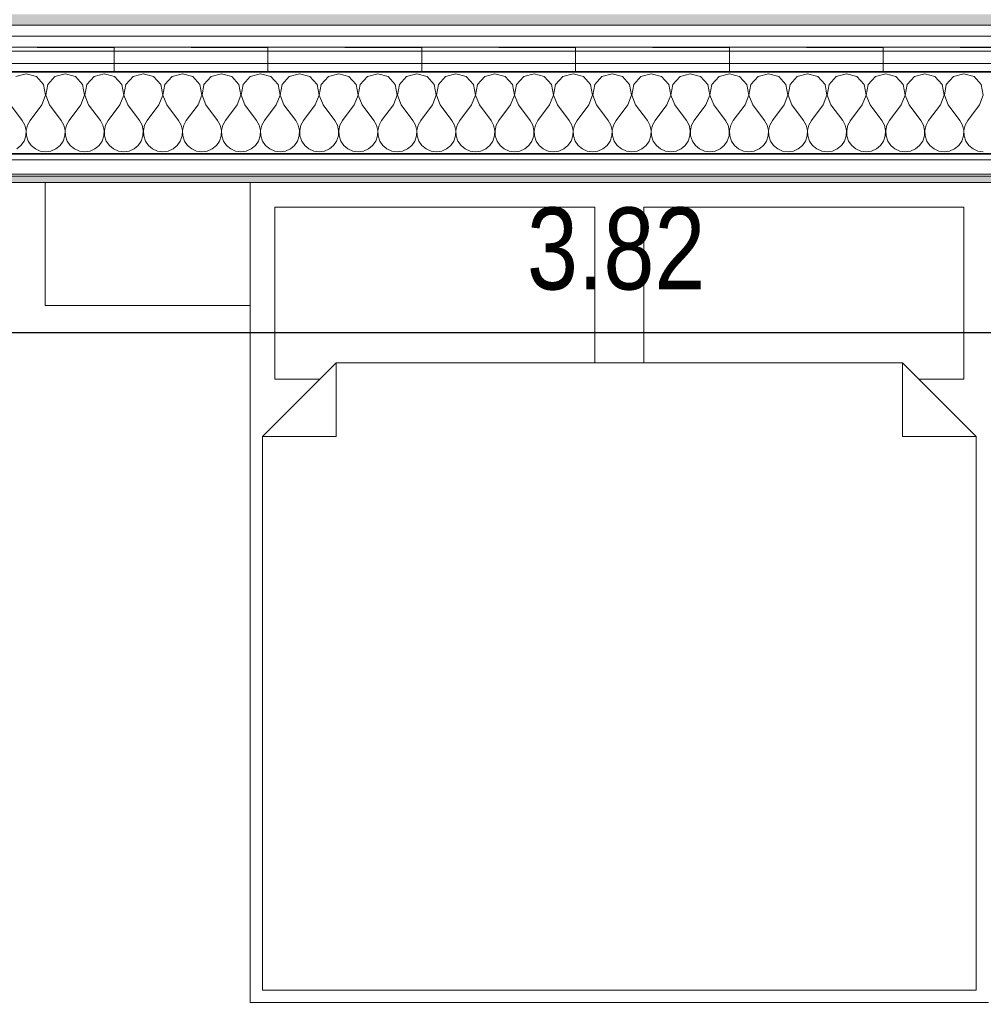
# Model space of a CAD drawing. Header units: centimetres. Extents: x -7.1 to 26.5, y -14.7 to 18.1.
# Tile 182 of 186: x 19.3 to 21.6, y 8.7 to 11.1. Entities that reach past the tile are written whole.
import ezdxf

# ---------------------------------------------------------------- set-up
doc = ezdxf.new("R2010")
doc.units = ezdxf.units.CM
doc.header["$LTSCALE"] = 10
doc.header["$PDMODE"] = 65
doc.linetypes.add('AUSGEZOGEN', pattern=[0])
for name, color, linetype in [('XR$1$010 Murs extérieurs', 7, 'Continuous'), ('XR$1$010 Murs extérieurs – Lignes de séparation des couches', 7, 'Continuous'), ('XR$1$030 Chapes', 7, 'Continuous'), ('XR$1$065 Mobilier installé', 7, 'Continuous'), ('XR$1$080 Définition des locaux – Contour', 7, 'Continuous'), ('XR$2$105 Cotations100', 7, 'Continuous'), ('XR$3$010 Murs extérieurs – Hachures des composants', 7, 'Continuous'), ('XR$3$035 Dalles', 7, 'Continuous')]:
    doc.layers.add(name, color=color, linetype=linetype)
doc.styles.add('ARIAL', font='arial.ttf')
doc.dimstyles.new('DIMSTYLE_3', dxfattribs={"dimtxt": 0.2, "dimasz": 0.3, "dimexe": 0, "dimexo": 0, "dimgap": 0.1, "dimtad": 2, "dimrnd": 0.005, "dimzin": 4, "dimdsep": 46, "dimtxsty": 'ARIAL', "dimblk1": 'ALL_ML_STRICH', "dimblk2": 'ALL_ML_STRICH', "dimsah": 1, "dimcen": 0, "dimclrd": 7, "dimclre": 7, "dimclrt": 7, "dimadec": 0, "dimazin": 0, "dimtfac": 1, "dimtdec": 0, "dimtix": 1, "dimtmove": 2, "dimatfit": 3, "dimfxl": 0, "dimtzin": 0, "dimlwd": 0, "dimlwe": 18, "dimarcsym": 0})
pattern_1 = [(0, (1500, 1500), (750, 750), [750, -750]), (90, (1500, 1500), (-750, 750), [750, -750])]

# ---------------------------------------------------------------- blocks, each defined once
blk = doc.blocks.new('ALL_ML_STRICH')
at = {"color": 0, "linetype": 'ByBlock', "lineweight": -2}
for p, q in [((0, -0.5), (0, 0.5)), ((-0.3, -0.3), (0.3, 0.3)), ((-1, 0), (0.5, 0))]:
    blk.add_line(p, q, dxfattribs=at)
blk = doc.blocks.new('*D193')
at = {"layer": 'DEFPOINTS', "color": 7, "linetype": 'AUSGEZOGEN', "lineweight": 18, "transparency": 16777216}
for p in [(22.6218, 10.3825), (18.8018, 10.3675), (18.8018, 10.3675)]:
    blk.add_point(p, dxfattribs=at)
at = {"layer": 'XR$2$105 Cotations100', "color": 7, "linetype": 'AUSGEZOGEN', "lineweight": -2, "transparency": 16777216}
for p, q in [((18.8018, 10.3675), (18.8018, 10.3675)), ((18.8018, 10.3675), (22.6218, 10.3675)), ((22.6218, 10.3675), (22.6218, 10.3675))]:
    blk.add_line(p, q, dxfattribs=at)
at = {"layer": 'XR$2$105 Cotations100', "color": 7, "linetype": 'AUSGEZOGEN', "lineweight": 18, "transparency": 16777216, "xscale": 0.3, "yscale": 0.3, "zscale": 0.3, "rotation": 180}
blk.add_blockref('ALL_ML_STRICH', (18.8018, 10.3675), dxfattribs=at)
at = {"layer": 'XR$2$105 Cotations100', "color": 7, "linetype": 'AUSGEZOGEN', "lineweight": 18, "transparency": 16777216, "xscale": 0.3, "yscale": 0.3, "zscale": 0.3}
blk.add_blockref('ALL_ML_STRICH', (22.6218, 10.3675), dxfattribs=at)
at = {"layer": 'XR$2$105 Cotations100', "color": 7, "linetype": 'AUSGEZOGEN', "lineweight": 18, "transparency": 16777216, "insert": (20.7241, 10.5711), "char_height": 0.2, "width": 0.64, "attachment_point": 5, "style": 'ARIAL'}
blk.add_mtext('\\W0.80;\\A1;{\\A1;{3.82\\H0.132000;\\S^ ;}}', dxfattribs=at)
blk = doc.blocks.new('COMPLEXOBJECT_70')
at = {"layer": 'XR$3$010 Murs extérieurs – Hachures des composants', "color": 8, "linetype": 'AUSGEZOGEN', "lineweight": 13, "transparency": 33554687}
for p, q in [((19.2857, 10.9987), (19.2607, 10.9916)), ((19.3107, 10.9916), (19.2857, 10.9987)), ((19.3283, 10.9724), (19.3107, 10.9916)), ((19.3559, 10.9916), (19.3384, 10.9724)), ((19.381, 10.9987), (19.3559, 10.9916)), ((19.406, 10.9916), (19.381, 10.9987)), ((19.4235, 10.9724), (19.406, 10.9916)), ((19.4512, 10.9916), (19.4336, 10.9724)), ((19.4762, 10.9987), (19.4512, 10.9916)), ((19.5012, 10.9916), (19.4762, 10.9987)), ((19.5188, 10.9724), (19.5012, 10.9916)), ((19.5464, 10.9916), (19.5288, 10.9724)), ((19.5714, 10.9987), (19.5464, 10.9916)), ((19.5965, 10.9916), (19.5714, 10.9987)), ((19.614, 10.9724), (19.5965, 10.9916)), ((19.6416, 10.9916), (19.6241, 10.9724)), ((19.6667, 10.9987), (19.6416, 10.9916)), ((19.6917, 10.9916), (19.6667, 10.9987)), ((19.7093, 10.9724), (19.6917, 10.9916)), ((19.7369, 10.9916), (19.7193, 10.9724)), ((19.7619, 10.9987), (19.7369, 10.9916)), ((19.7869, 10.9916), (19.7619, 10.9987)), ((19.8045, 10.9724), (19.7869, 10.9916)), ((19.8321, 10.9916), (19.8146, 10.9724)), ((19.8571, 10.9987), (19.8321, 10.9916)), ((19.8822, 10.9916), (19.8571, 10.9987)), ((19.8997, 10.9724), (19.8822, 10.9916)), ((19.9273, 10.9916), (19.9098, 10.9724)), ((19.9524, 10.9987), (19.9273, 10.9916)), ((19.9774, 10.9916), (19.9524, 10.9987)), ((19.995, 10.9724), (19.9774, 10.9916)), ((20.0226, 10.9916), (20.005, 10.9724)), ((20.0476, 10.9987), (20.0226, 10.9916)), ((20.0727, 10.9916), (20.0476, 10.9987)), ((20.0902, 10.9724), (20.0727, 10.9916)), ((20.1178, 10.9916), (20.1003, 10.9724)), ((20.1429, 10.9987), (20.1178, 10.9916)), ((20.1679, 10.9916), (20.1429, 10.9987)), ((20.1854, 10.9724), (20.1679, 10.9916)), ((20.2131, 10.9916), (20.1955, 10.9724)), ((20.2381, 10.9987), (20.2131, 10.9916)), ((20.2631, 10.9916), (20.2381, 10.9987)), ((20.2807, 10.9724), (20.2631, 10.9916)), ((20.3083, 10.9916), (20.2907, 10.9724)), ((20.3333, 10.9987), (20.3083, 10.9916)), ((20.3584, 10.9916), (20.3333, 10.9987)), ((20.3759, 10.9724), (20.3584, 10.9916)), ((20.4035, 10.9916), (20.386, 10.9724)), ((20.4286, 10.9987), (20.4035, 10.9916)), ((20.4536, 10.9916), (20.4286, 10.9987)), ((20.4712, 10.9724), (20.4536, 10.9916)), ((20.4988, 10.9916), (20.4812, 10.9724)), ((20.5238, 10.9987), (20.4988, 10.9916)), ((20.5488, 10.9916), (20.5238, 10.9987)), ((20.5664, 10.9724), (20.5488, 10.9916)), ((20.594, 10.9916), (20.5765, 10.9724)), ((20.619, 10.9987), (20.594, 10.9916)), ((20.6441, 10.9916), (20.619, 10.9987)), ((20.6616, 10.9724), (20.6441, 10.9916)), ((20.6893, 10.9916), (20.6717, 10.9724)), ((20.7143, 10.9987), (20.6893, 10.9916)), ((20.7393, 10.9916), (20.7143, 10.9987)), ((20.7569, 10.9724), (20.7393, 10.9916)), ((20.7845, 10.9916), (20.7669, 10.9724)), ((20.8095, 10.9987), (20.7845, 10.9916)), ((20.8346, 10.9916), (20.8095, 10.9987)), ((20.8521, 10.9724), (20.8346, 10.9916)), ((20.8797, 10.9916), (20.8622, 10.9724)), ((20.9048, 10.9987), (20.8797, 10.9916)), ((20.9298, 10.9916), (20.9048, 10.9987)), ((20.9474, 10.9724), (20.9298, 10.9916)), ((20.975, 10.9916), (20.9574, 10.9724)), ((21, 10.9987), (20.975, 10.9916)), ((21.025, 10.9916), (21, 10.9987)), ((21.0426, 10.9724), (21.025, 10.9916)), ((21.0702, 10.9916), (21.0526, 10.9724)), ((21.0952, 10.9987), (21.0702, 10.9916)), ((21.1203, 10.9916), (21.0952, 10.9987)), ((21.1378, 10.9724), (21.1203, 10.9916)), ((21.1654, 10.9916), (21.1479, 10.9724)), ((21.1905, 10.9987), (21.1654, 10.9916)), ((21.2155, 10.9916), (21.1905, 10.9987)), ((21.2331, 10.9724), (21.2155, 10.9916)), ((21.2607, 10.9916), (21.2431, 10.9724)), ((21.2857, 10.9987), (21.2607, 10.9916)), ((21.3107, 10.9916), (21.2857, 10.9987)), ((21.3283, 10.9724), (21.3107, 10.9916)), ((21.3559, 10.9916), (21.3384, 10.9724)), ((21.381, 10.9987), (21.3559, 10.9916)), ((21.406, 10.9916), (21.381, 10.9987)), ((21.4235, 10.9724), (21.406, 10.9916)), ((21.4512, 10.9916), (21.4336, 10.9724)), ((21.4762, 10.9987), (21.4512, 10.9916)), ((21.5012, 10.9916), (21.4762, 10.9987)), ((21.5188, 10.9724), (21.5012, 10.9916)), ((21.5464, 10.9916), (21.5288, 10.9724)), ((21.5714, 10.9987), (21.5464, 10.9916)), ((21.5965, 10.9916), (21.5714, 10.9987)), ((21.614, 10.9724), (21.5965, 10.9916)), ((19.3331, 10.9468), (19.3283, 10.9724)), ((19.3384, 10.9724), (19.3335, 10.9468)), ((19.4284, 10.9468), (19.4235, 10.9724)), ((19.4336, 10.9724), (19.4288, 10.9468)), ((19.5236, 10.9468), (19.5188, 10.9724)), ((19.5288, 10.9724), (19.524, 10.9468)), ((19.6189, 10.9468), (19.614, 10.9724)), ((19.6241, 10.9724), (19.6192, 10.9468)), ((19.7141, 10.9468), (19.7093, 10.9724)), ((19.7193, 10.9724), (19.7145, 10.9468)), ((19.8093, 10.9468), (19.8045, 10.9724)), ((19.8146, 10.9724), (19.8097, 10.9468)), ((19.9046, 10.9468), (19.8997, 10.9724)), ((19.9098, 10.9724), (19.905, 10.9468)), ((19.9998, 10.9468), (19.995, 10.9724)), ((20.005, 10.9724), (20.0002, 10.9468)), ((20.095, 10.9468), (20.0902, 10.9724)), ((20.1003, 10.9724), (20.0954, 10.9468)), ((20.1903, 10.9468), (20.1854, 10.9724)), ((20.1955, 10.9724), (20.1907, 10.9468)), ((20.2855, 10.9468), (20.2807, 10.9724)), ((20.2907, 10.9724), (20.2859, 10.9468)), ((20.3808, 10.9468), (20.3759, 10.9724)), ((20.386, 10.9724), (20.3811, 10.9468)), ((20.476, 10.9468), (20.4712, 10.9724)), ((20.4812, 10.9724), (20.4764, 10.9468)), ((20.5712, 10.9468), (20.5664, 10.9724)), ((20.5765, 10.9724), (20.5716, 10.9468)), ((20.6665, 10.9468), (20.6616, 10.9724)), ((20.6717, 10.9724), (20.6669, 10.9468)), ((20.7617, 10.9468), (20.7569, 10.9724)), ((20.7669, 10.9724), (20.7621, 10.9468)), ((20.857, 10.9468), (20.8521, 10.9724)), ((20.8622, 10.9724), (20.8573, 10.9468)), ((20.9522, 10.9468), (20.9474, 10.9724)), ((20.9574, 10.9724), (20.9526, 10.9468)), ((21.0474, 10.9468), (21.0426, 10.9724)), ((21.0526, 10.9724), (21.0478, 10.9468)), ((21.1427, 10.9468), (21.1378, 10.9724)), ((21.1479, 10.9724), (21.143, 10.9468)), ((21.2379, 10.9468), (21.2331, 10.9724)), ((21.2431, 10.9724), (21.2383, 10.9468)), ((21.3331, 10.9468), (21.3283, 10.9724)), ((21.3384, 10.9724), (21.3335, 10.9468)), ((21.4284, 10.9468), (21.4235, 10.9724)), ((21.4336, 10.9724), (21.4288, 10.9468)), ((21.5236, 10.9468), (21.5188, 10.9724)), ((21.5288, 10.9724), (21.524, 10.9468)), ((21.6189, 10.9468), (21.614, 10.9724)), ((19.3238, 10.9226), (19.3331, 10.9468)), ((19.3335, 10.9468), (19.3429, 10.9226)), ((19.419, 10.9226), (19.4284, 10.9468)), ((19.4288, 10.9468), (19.4381, 10.9226)), ((19.5143, 10.9226), (19.5236, 10.9468)), ((19.524, 10.9468), (19.5333, 10.9226)), ((19.6095, 10.9226), (19.6189, 10.9468)), ((19.6192, 10.9468), (19.6286, 10.9226)), ((19.7048, 10.9226), (19.7141, 10.9468)), ((19.7145, 10.9468), (19.7238, 10.9226)), ((19.8, 10.9226), (19.8093, 10.9468)), ((19.8097, 10.9468), (19.819, 10.9226)), ((19.8952, 10.9226), (19.9046, 10.9468)), ((19.905, 10.9468), (19.9143, 10.9226)), ((19.9905, 10.9226), (19.9998, 10.9468)), ((20.0002, 10.9468), (20.0095, 10.9226)), ((20.0857, 10.9226), (20.095, 10.9468)), ((20.0954, 10.9468), (20.1048, 10.9226)), ((20.181, 10.9226), (20.1903, 10.9468)), ((20.1907, 10.9468), (20.2, 10.9226)), ((20.2762, 10.9226), (20.2855, 10.9468)), ((20.2859, 10.9468), (20.2952, 10.9226)), ((20.3714, 10.9226), (20.3808, 10.9468)), ((20.3811, 10.9468), (20.3905, 10.9226)), ((20.4667, 10.9226), (20.476, 10.9468)), ((20.4764, 10.9468), (20.4857, 10.9226)), ((20.5619, 10.9226), (20.5712, 10.9468)), ((20.5716, 10.9468), (20.581, 10.9226)), ((20.6571, 10.9226), (20.6665, 10.9468)), ((20.6669, 10.9468), (20.6762, 10.9226)), ((20.7524, 10.9226), (20.7617, 10.9468)), ((20.7621, 10.9468), (20.7714, 10.9226)), ((20.8476, 10.9226), (20.857, 10.9468)), ((20.8573, 10.9468), (20.8667, 10.9226)), ((20.9429, 10.9226), (20.9522, 10.9468)), ((20.9526, 10.9468), (20.9619, 10.9226)), ((21.0381, 10.9226), (21.0474, 10.9468)), ((21.0478, 10.9468), (21.0571, 10.9226)), ((21.1333, 10.9226), (21.1427, 10.9468)), ((21.143, 10.9468), (21.1524, 10.9226)), ((21.2286, 10.9226), (21.2379, 10.9468)), ((21.2383, 10.9468), (21.2476, 10.9226)), ((21.3238, 10.9226), (21.3331, 10.9468)), ((21.3335, 10.9468), (21.3429, 10.9226)), ((21.419, 10.9226), (21.4284, 10.9468)), ((21.4288, 10.9468), (21.4381, 10.9226)), ((21.5143, 10.9226), (21.5236, 10.9468)), ((21.524, 10.9468), (21.5333, 10.9226)), ((21.6095, 10.9226), (21.6189, 10.9468)), ((19.2476, 10.9226), (19.2762, 10.8845)), ((19.3238, 10.9226), (19.2952, 10.8845)), ((19.3429, 10.9226), (19.3714, 10.8845)), ((19.419, 10.9226), (19.3905, 10.8845)), ((19.4381, 10.9226), (19.4667, 10.8845)), ((19.5143, 10.9226), (19.4857, 10.8845)), ((19.5333, 10.9226), (19.5619, 10.8845)), ((19.6095, 10.9226), (19.581, 10.8845)), ((19.6286, 10.9226), (19.6571, 10.8845)), ((19.7048, 10.9226), (19.6762, 10.8845)), ((19.7238, 10.9226), (19.7524, 10.8845)), ((19.8, 10.9226), (19.7714, 10.8845)), ((19.819, 10.9226), (19.8476, 10.8845)), ((19.8952, 10.9226), (19.8667, 10.8845)), ((19.9143, 10.9226), (19.9429, 10.8845)), ((19.9905, 10.9226), (19.9619, 10.8845)), ((20.0095, 10.9226), (20.0381, 10.8845)), ((20.0857, 10.9226), (20.0571, 10.8845)), ((20.1048, 10.9226), (20.1333, 10.8845)), ((20.181, 10.9226), (20.1524, 10.8845)), ((20.2, 10.9226), (20.2286, 10.8845)), ((20.2762, 10.9226), (20.2476, 10.8845)), ((20.2952, 10.9226), (20.3238, 10.8845)), ((20.3714, 10.9226), (20.3429, 10.8845)), ((20.3905, 10.9226), (20.419, 10.8845)), ((20.4667, 10.9226), (20.4381, 10.8845)), ((20.4857, 10.9226), (20.5143, 10.8845)), ((20.5619, 10.9226), (20.5333, 10.8845)), ((20.581, 10.9226), (20.6095, 10.8845)), ((20.6571, 10.9226), (20.6286, 10.8845)), ((20.6762, 10.9226), (20.7048, 10.8845)), ((20.7524, 10.9226), (20.7238, 10.8845)), ((20.7714, 10.9226), (20.8, 10.8845)), ((20.8476, 10.9226), (20.819, 10.8845)), ((20.8667, 10.9226), (20.8952, 10.8845)), ((20.9429, 10.9226), (20.9143, 10.8845)), ((20.9619, 10.9226), (20.9905, 10.8845)), ((21.0381, 10.9226), (21.0095, 10.8845)), ((21.0571, 10.9226), (21.0857, 10.8845)), ((21.1333, 10.9226), (21.1048, 10.8845)), ((21.1524, 10.9226), (21.181, 10.8845)), ((21.2286, 10.9226), (21.2, 10.8845)), ((21.2476, 10.9226), (21.2762, 10.8845)), ((21.3238, 10.9226), (21.2952, 10.8845)), ((21.3429, 10.9226), (21.3714, 10.8845)), ((21.419, 10.9226), (21.3905, 10.8845)), ((21.4381, 10.9226), (21.4667, 10.8845)), ((21.5143, 10.9226), (21.4857, 10.8845)), ((21.5333, 10.9226), (21.5619, 10.8845)), ((21.6095, 10.9226), (21.581, 10.8845)), ((19.2825, 10.873), (19.2762, 10.8845)), ((19.2952, 10.8845), (19.2889, 10.873)), ((19.3778, 10.873), (19.3714, 10.8845)), ((19.3905, 10.8845), (19.3841, 10.873)), ((19.473, 10.873), (19.4667, 10.8845)), ((19.4857, 10.8845), (19.4794, 10.873)), ((19.5683, 10.873), (19.5619, 10.8845)), ((19.581, 10.8845), (19.5746, 10.873)), ((19.6635, 10.873), (19.6571, 10.8845)), ((19.6762, 10.8845), (19.6698, 10.873)), ((19.7587, 10.873), (19.7524, 10.8845)), ((19.7714, 10.8845), (19.7651, 10.873)), ((19.854, 10.873), (19.8476, 10.8845)), ((19.8667, 10.8845), (19.8603, 10.873)), ((19.9492, 10.873), (19.9429, 10.8845)), ((19.9619, 10.8845), (19.9555, 10.873)), ((20.0445, 10.873), (20.0381, 10.8845)), ((20.0571, 10.8845), (20.0508, 10.873)), ((20.1397, 10.873), (20.1333, 10.8845)), ((20.1524, 10.8845), (20.146, 10.873)), ((20.2349, 10.873), (20.2286, 10.8845)), ((20.2476, 10.8845), (20.2413, 10.873)), ((20.3302, 10.873), (20.3238, 10.8845)), ((20.3429, 10.8845), (20.3365, 10.873)), ((20.4254, 10.873), (20.419, 10.8845)), ((20.4381, 10.8845), (20.4317, 10.873)), ((20.5206, 10.873), (20.5143, 10.8845)), ((20.5333, 10.8845), (20.527, 10.873)), ((20.6159, 10.873), (20.6095, 10.8845)), ((20.6286, 10.8845), (20.6222, 10.873)), ((20.7111, 10.873), (20.7048, 10.8845)), ((20.7238, 10.8845), (20.7175, 10.873)), ((20.8064, 10.873), (20.8, 10.8845)), ((20.819, 10.8845), (20.8127, 10.873)), ((20.9016, 10.873), (20.8952, 10.8845)), ((20.9143, 10.8845), (20.9079, 10.873)), ((20.9968, 10.873), (20.9905, 10.8845)), ((21.0095, 10.8845), (21.0032, 10.873)), ((21.0921, 10.873), (21.0857, 10.8845)), ((21.1048, 10.8845), (21.0984, 10.873)), ((21.1873, 10.873), (21.181, 10.8845)), ((21.2, 10.8845), (21.1936, 10.873)), ((21.2825, 10.873), (21.2762, 10.8845)), ((21.2952, 10.8845), (21.2889, 10.873)), ((21.3778, 10.873), (21.3714, 10.8845)), ((21.3905, 10.8845), (21.3841, 10.873)), ((21.473, 10.873), (21.4667, 10.8845)), ((21.4857, 10.8845), (21.4794, 10.873)), ((21.5683, 10.873), (21.5619, 10.8845)), ((21.581, 10.8845), (21.5746, 10.873)), ((19.2855, 10.8602), (19.2825, 10.873)), ((19.2849, 10.847), (19.2855, 10.8602)), ((19.2889, 10.873), (19.2859, 10.8602)), ((19.2859, 10.8602), (19.2865, 10.847)), ((19.3808, 10.8602), (19.3778, 10.873)), ((19.3801, 10.847), (19.3808, 10.8602)), ((19.3841, 10.873), (19.3811, 10.8602)), ((19.3811, 10.8602), (19.3818, 10.847)), ((19.476, 10.8602), (19.473, 10.873)), ((19.4754, 10.847), (19.476, 10.8602)), ((19.4794, 10.873), (19.4764, 10.8602)), ((19.4764, 10.8602), (19.477, 10.847)), ((19.5712, 10.8602), (19.5683, 10.873)), ((19.5706, 10.847), (19.5712, 10.8602)), ((19.5746, 10.873), (19.5716, 10.8602)), ((19.5716, 10.8602), (19.5723, 10.847)), ((19.6665, 10.8602), (19.6635, 10.873)), ((19.6658, 10.847), (19.6665, 10.8602)), ((19.6698, 10.873), (19.6669, 10.8602)), ((19.6669, 10.8602), (19.6675, 10.847)), ((19.7617, 10.8602), (19.7587, 10.873)), ((19.7611, 10.847), (19.7617, 10.8602)), ((19.7651, 10.873), (19.7621, 10.8602)), ((19.7621, 10.8602), (19.7627, 10.847)), ((19.857, 10.8602), (19.854, 10.873)), ((19.8563, 10.847), (19.857, 10.8602)), ((19.8603, 10.873), (19.8573, 10.8602)), ((19.8573, 10.8602), (19.858, 10.847)), ((19.9522, 10.8602), (19.9492, 10.873)), ((19.9516, 10.847), (19.9522, 10.8602)), ((19.9555, 10.873), (19.9526, 10.8602)), ((19.9526, 10.8602), (19.9532, 10.847)), ((20.0474, 10.8602), (20.0445, 10.873)), ((20.0468, 10.847), (20.0474, 10.8602)), ((20.0508, 10.873), (20.0478, 10.8602)), ((20.0478, 10.8602), (20.0484, 10.847)), ((20.1427, 10.8602), (20.1397, 10.873)), ((20.142, 10.847), (20.1427, 10.8602)), ((20.146, 10.873), (20.143, 10.8602)), ((20.143, 10.8602), (20.1437, 10.847)), ((20.2379, 10.8602), (20.2349, 10.873)), ((20.2373, 10.847), (20.2379, 10.8602)), ((20.2413, 10.873), (20.2383, 10.8602)), ((20.2383, 10.8602), (20.2389, 10.847)), ((20.3331, 10.8602), (20.3302, 10.873)), ((20.3325, 10.847), (20.3331, 10.8602)), ((20.3365, 10.873), (20.3335, 10.8602)), ((20.3335, 10.8602), (20.3342, 10.847)), ((20.4284, 10.8602), (20.4254, 10.873)), ((20.4277, 10.847), (20.4284, 10.8602)), ((20.4317, 10.873), (20.4288, 10.8602)), ((20.4288, 10.8602), (20.4294, 10.847)), ((20.5236, 10.8602), (20.5206, 10.873)), ((20.523, 10.847), (20.5236, 10.8602)), ((20.527, 10.873), (20.524, 10.8602)), ((20.524, 10.8602), (20.5246, 10.847)), ((20.6189, 10.8602), (20.6159, 10.873)), ((20.6182, 10.847), (20.6189, 10.8602)), ((20.6222, 10.873), (20.6192, 10.8602)), ((20.6192, 10.8602), (20.6199, 10.847)), ((20.7141, 10.8602), (20.7111, 10.873)), ((20.7135, 10.847), (20.7141, 10.8602)), ((20.7175, 10.873), (20.7145, 10.8602)), ((20.7145, 10.8602), (20.7151, 10.847)), ((20.8093, 10.8602), (20.8064, 10.873)), ((20.8087, 10.847), (20.8093, 10.8602)), ((20.8127, 10.873), (20.8097, 10.8602)), ((20.8097, 10.8602), (20.8104, 10.847)), ((20.9046, 10.8602), (20.9016, 10.873)), ((20.9039, 10.847), (20.9046, 10.8602)), ((20.9079, 10.873), (20.905, 10.8602)), ((20.905, 10.8602), (20.9056, 10.847)), ((20.9998, 10.8602), (20.9968, 10.873)), ((20.9992, 10.847), (20.9998, 10.8602)), ((21.0032, 10.873), (21.0002, 10.8602)), ((21.0002, 10.8602), (21.0008, 10.847)), ((21.095, 10.8602), (21.0921, 10.873)), ((21.0944, 10.847), (21.095, 10.8602)), ((21.0984, 10.873), (21.0954, 10.8602)), ((21.0954, 10.8602), (21.0961, 10.847)), ((21.1903, 10.8602), (21.1873, 10.873)), ((21.1896, 10.847), (21.1903, 10.8602)), ((21.1936, 10.873), (21.1907, 10.8602)), ((21.1907, 10.8602), (21.1913, 10.847)), ((21.2855, 10.8602), (21.2825, 10.873)), ((21.2849, 10.847), (21.2855, 10.8602)), ((21.2889, 10.873), (21.2859, 10.8602)), ((21.2859, 10.8602), (21.2865, 10.847)), ((21.3808, 10.8602), (21.3778, 10.873)), ((21.3801, 10.847), (21.3808, 10.8602)), ((21.3841, 10.873), (21.3811, 10.8602)), ((21.3811, 10.8602), (21.3818, 10.847)), ((21.476, 10.8602), (21.473, 10.873)), ((21.4754, 10.847), (21.476, 10.8602)), ((21.4794, 10.873), (21.4764, 10.8602)), ((21.4764, 10.8602), (21.477, 10.847)), ((21.5712, 10.8602), (21.5683, 10.873)), ((21.5706, 10.847), (21.5712, 10.8602)), ((21.5746, 10.873), (21.5716, 10.8602)), ((21.5716, 10.8602), (21.5723, 10.847)), ((19.2732, 10.8238), (19.2807, 10.8346)), ((19.2807, 10.8346), (19.2849, 10.847)), ((19.2865, 10.847), (19.2907, 10.8346)), ((19.2907, 10.8346), (19.2982, 10.8238)), ((19.3685, 10.8238), (19.3759, 10.8346)), ((19.3759, 10.8346), (19.3801, 10.847)), ((19.3818, 10.847), (19.386, 10.8346)), ((19.386, 10.8346), (19.3934, 10.8238)), ((19.4637, 10.8238), (19.4712, 10.8346)), ((19.4712, 10.8346), (19.4754, 10.847)), ((19.477, 10.847), (19.4812, 10.8346)), ((19.4812, 10.8346), (19.4887, 10.8238)), ((19.559, 10.8238), (19.5664, 10.8346)), ((19.5664, 10.8346), (19.5706, 10.847)), ((19.5723, 10.847), (19.5765, 10.8346)), ((19.5765, 10.8346), (19.5839, 10.8238)), ((19.6542, 10.8238), (19.6616, 10.8346)), ((19.6616, 10.8346), (19.6658, 10.847)), ((19.6675, 10.847), (19.6717, 10.8346)), ((19.6717, 10.8346), (19.6791, 10.8238)), ((19.7494, 10.8238), (19.7569, 10.8346)), ((19.7569, 10.8346), (19.7611, 10.847)), ((19.7627, 10.847), (19.7669, 10.8346)), ((19.7669, 10.8346), (19.7744, 10.8238)), ((19.8447, 10.8238), (19.8521, 10.8346)), ((19.8521, 10.8346), (19.8563, 10.847)), ((19.858, 10.847), (19.8622, 10.8346)), ((19.8622, 10.8346), (19.8696, 10.8238)), ((19.9399, 10.8238), (19.9474, 10.8346)), ((19.9474, 10.8346), (19.9516, 10.847)), ((19.9532, 10.847), (19.9574, 10.8346)), ((19.9574, 10.8346), (19.9648, 10.8238)), ((20.0352, 10.8238), (20.0426, 10.8346)), ((20.0426, 10.8346), (20.0468, 10.847)), ((20.0484, 10.847), (20.0526, 10.8346)), ((20.0526, 10.8346), (20.0601, 10.8238)), ((20.1304, 10.8238), (20.1378, 10.8346)), ((20.1378, 10.8346), (20.142, 10.847)), ((20.1437, 10.847), (20.1479, 10.8346)), ((20.1479, 10.8346), (20.1553, 10.8238)), ((20.2256, 10.8238), (20.2331, 10.8346)), ((20.2331, 10.8346), (20.2373, 10.847)), ((20.2389, 10.847), (20.2431, 10.8346)), ((20.2431, 10.8346), (20.2506, 10.8238)), ((20.3209, 10.8238), (20.3283, 10.8346)), ((20.3283, 10.8346), (20.3325, 10.847)), ((20.3342, 10.847), (20.3384, 10.8346)), ((20.3384, 10.8346), (20.3458, 10.8238)), ((20.4161, 10.8238), (20.4235, 10.8346)), ((20.4235, 10.8346), (20.4277, 10.847)), ((20.4294, 10.847), (20.4336, 10.8346)), ((20.4336, 10.8346), (20.441, 10.8238)), ((20.5113, 10.8238), (20.5188, 10.8346)), ((20.5188, 10.8346), (20.523, 10.847)), ((20.5246, 10.847), (20.5288, 10.8346)), ((20.5288, 10.8346), (20.5363, 10.8238)), ((20.6066, 10.8238), (20.614, 10.8346)), ((20.614, 10.8346), (20.6182, 10.847)), ((20.6199, 10.847), (20.6241, 10.8346)), ((20.6241, 10.8346), (20.6315, 10.8238)), ((20.7018, 10.8238), (20.7093, 10.8346)), ((20.7093, 10.8346), (20.7135, 10.847)), ((20.7151, 10.847), (20.7193, 10.8346)), ((20.7193, 10.8346), (20.7268, 10.8238)), ((20.7971, 10.8238), (20.8045, 10.8346)), ((20.8045, 10.8346), (20.8087, 10.847)), ((20.8104, 10.847), (20.8146, 10.8346)), ((20.8146, 10.8346), (20.822, 10.8238)), ((20.8923, 10.8238), (20.8997, 10.8346)), ((20.8997, 10.8346), (20.9039, 10.847)), ((20.9056, 10.847), (20.9098, 10.8346)), ((20.9098, 10.8346), (20.9172, 10.8238)), ((20.9875, 10.8238), (20.995, 10.8346)), ((20.995, 10.8346), (20.9992, 10.847)), ((21.0008, 10.847), (21.005, 10.8346)), ((21.005, 10.8346), (21.0125, 10.8238)), ((21.0828, 10.8238), (21.0902, 10.8346)), ((21.0902, 10.8346), (21.0944, 10.847)), ((21.0961, 10.847), (21.1003, 10.8346)), ((21.1003, 10.8346), (21.1077, 10.8238)), ((21.178, 10.8238), (21.1854, 10.8346)), ((21.1854, 10.8346), (21.1896, 10.847)), ((21.1913, 10.847), (21.1955, 10.8346)), ((21.1955, 10.8346), (21.2029, 10.8238)), ((21.2732, 10.8238), (21.2807, 10.8346)), ((21.2807, 10.8346), (21.2849, 10.847)), ((21.2865, 10.847), (21.2907, 10.8346)), ((21.2907, 10.8346), (21.2982, 10.8238)), ((21.3685, 10.8238), (21.3759, 10.8346)), ((21.3759, 10.8346), (21.3801, 10.847)), ((21.3818, 10.847), (21.386, 10.8346)), ((21.386, 10.8346), (21.3934, 10.8238)), ((21.4637, 10.8238), (21.4712, 10.8346)), ((21.4712, 10.8346), (21.4754, 10.847)), ((21.477, 10.847), (21.4812, 10.8346)), ((21.4812, 10.8346), (21.4887, 10.8238)), ((21.559, 10.8238), (21.5664, 10.8346)), ((21.5664, 10.8346), (21.5706, 10.847)), ((21.5723, 10.847), (21.5765, 10.8346)), ((21.5765, 10.8346), (21.5839, 10.8238)), ((19.2631, 10.8154), (19.2732, 10.8238)), ((19.2982, 10.8238), (19.3083, 10.8154)), ((19.3083, 10.8154), (19.3203, 10.8101)), ((19.3203, 10.8101), (19.3333, 10.8083)), ((19.3333, 10.8083), (19.3463, 10.8101)), ((19.3463, 10.8101), (19.3584, 10.8154)), ((19.3584, 10.8154), (19.3685, 10.8238)), ((19.3934, 10.8238), (19.4035, 10.8154)), ((19.4035, 10.8154), (19.4156, 10.8101)), ((19.4156, 10.8101), (19.4286, 10.8083)), ((19.4286, 10.8083), (19.4416, 10.8101)), ((19.4416, 10.8101), (19.4536, 10.8154)), ((19.4536, 10.8154), (19.4637, 10.8238)), ((19.4887, 10.8238), (19.4988, 10.8154)), ((19.4988, 10.8154), (19.5108, 10.8101)), ((19.5108, 10.8101), (19.5238, 10.8083)), ((19.5238, 10.8083), (19.5368, 10.8101)), ((19.5368, 10.8101), (19.5488, 10.8154)), ((19.5488, 10.8154), (19.559, 10.8238)), ((19.5839, 10.8238), (19.594, 10.8154)), ((19.594, 10.8154), (19.606, 10.8101)), ((19.606, 10.8101), (19.619, 10.8083)), ((19.619, 10.8083), (19.6321, 10.8101)), ((19.6321, 10.8101), (19.6441, 10.8154)), ((19.6441, 10.8154), (19.6542, 10.8238)), ((19.6791, 10.8238), (19.6893, 10.8154)), ((19.6893, 10.8154), (19.7013, 10.8101)), ((19.7013, 10.8101), (19.7143, 10.8083)), ((19.7143, 10.8083), (19.7273, 10.8101)), ((19.7273, 10.8101), (19.7393, 10.8154)), ((19.7393, 10.8154), (19.7494, 10.8238)), ((19.7744, 10.8238), (19.7845, 10.8154)), ((19.7845, 10.8154), (19.7965, 10.8101)), ((19.7965, 10.8101), (19.8095, 10.8083)), ((19.8095, 10.8083), (19.8225, 10.8101)), ((19.8225, 10.8101), (19.8346, 10.8154)), ((19.8346, 10.8154), (19.8447, 10.8238)), ((19.8696, 10.8238), (19.8797, 10.8154)), ((19.8797, 10.8154), (19.8917, 10.8101)), ((19.8917, 10.8101), (19.9048, 10.8083)), ((19.9048, 10.8083), (19.9178, 10.8101)), ((19.9178, 10.8101), (19.9298, 10.8154)), ((19.9298, 10.8154), (19.9399, 10.8238)), ((19.9648, 10.8238), (19.975, 10.8154)), ((19.975, 10.8154), (19.987, 10.8101)), ((19.987, 10.8101), (20, 10.8083)), ((20, 10.8083), (20.013, 10.8101)), ((20.013, 10.8101), (20.025, 10.8154)), ((20.025, 10.8154), (20.0352, 10.8238)), ((20.0601, 10.8238), (20.0702, 10.8154)), ((20.0702, 10.8154), (20.0822, 10.8101)), ((20.0822, 10.8101), (20.0952, 10.8083)), ((20.0952, 10.8083), (20.1083, 10.8101)), ((20.1083, 10.8101), (20.1203, 10.8154)), ((20.1203, 10.8154), (20.1304, 10.8238)), ((20.1553, 10.8238), (20.1654, 10.8154)), ((20.1654, 10.8154), (20.1775, 10.8101)), ((20.1775, 10.8101), (20.1905, 10.8083)), ((20.1905, 10.8083), (20.2035, 10.8101)), ((20.2035, 10.8101), (20.2155, 10.8154)), ((20.2155, 10.8154), (20.2256, 10.8238)), ((20.2506, 10.8238), (20.2607, 10.8154)), ((20.2607, 10.8154), (20.2727, 10.8101)), ((20.2727, 10.8101), (20.2857, 10.8083)), ((20.2857, 10.8083), (20.2987, 10.8101)), ((20.2987, 10.8101), (20.3107, 10.8154)), ((20.3107, 10.8154), (20.3209, 10.8238)), ((20.3458, 10.8238), (20.3559, 10.8154)), ((20.3559, 10.8154), (20.3679, 10.8101)), ((20.3679, 10.8101), (20.381, 10.8083)), ((20.381, 10.8083), (20.394, 10.8101)), ((20.394, 10.8101), (20.406, 10.8154)), ((20.406, 10.8154), (20.4161, 10.8238)), ((20.441, 10.8238), (20.4512, 10.8154)), ((20.4512, 10.8154), (20.4632, 10.8101)), ((20.4632, 10.8101), (20.4762, 10.8083)), ((20.4762, 10.8083), (20.4892, 10.8101)), ((20.4892, 10.8101), (20.5012, 10.8154)), ((20.5012, 10.8154), (20.5113, 10.8238)), ((20.5363, 10.8238), (20.5464, 10.8154)), ((20.5464, 10.8154), (20.5584, 10.8101)), ((20.5584, 10.8101), (20.5714, 10.8083)), ((20.5714, 10.8083), (20.5844, 10.8101)), ((20.5844, 10.8101), (20.5965, 10.8154)), ((20.5965, 10.8154), (20.6066, 10.8238)), ((20.6315, 10.8238), (20.6416, 10.8154)), ((20.6416, 10.8154), (20.6537, 10.8101)), ((20.6537, 10.8101), (20.6667, 10.8083)), ((20.6667, 10.8083), (20.6797, 10.8101)), ((20.6797, 10.8101), (20.6917, 10.8154)), ((20.6917, 10.8154), (20.7018, 10.8238)), ((20.7268, 10.8238), (20.7369, 10.8154)), ((20.7369, 10.8154), (20.7489, 10.8101)), ((20.7489, 10.8101), (20.7619, 10.8083)), ((20.7619, 10.8083), (20.7749, 10.8101)), ((20.7749, 10.8101), (20.7869, 10.8154)), ((20.7869, 10.8154), (20.7971, 10.8238)), ((20.822, 10.8238), (20.8321, 10.8154)), ((20.8321, 10.8154), (20.8441, 10.8101)), ((20.8441, 10.8101), (20.8571, 10.8083)), ((20.8571, 10.8083), (20.8702, 10.8101)), ((20.8702, 10.8101), (20.8822, 10.8154)), ((20.8822, 10.8154), (20.8923, 10.8238)), ((20.9172, 10.8238), (20.9273, 10.8154)), ((20.9273, 10.8154), (20.9394, 10.8101)), ((20.9394, 10.8101), (20.9524, 10.8083)), ((20.9524, 10.8083), (20.9654, 10.8101)), ((20.9654, 10.8101), (20.9774, 10.8154)), ((20.9774, 10.8154), (20.9875, 10.8238)), ((21.0125, 10.8238), (21.0226, 10.8154)), ((21.0226, 10.8154), (21.0346, 10.8101)), ((21.0346, 10.8101), (21.0476, 10.8083)), ((21.0476, 10.8083), (21.0606, 10.8101)), ((21.0606, 10.8101), (21.0727, 10.8154)), ((21.0727, 10.8154), (21.0828, 10.8238)), ((21.1077, 10.8238), (21.1178, 10.8154)), ((21.1178, 10.8154), (21.1298, 10.8101)), ((21.1298, 10.8101), (21.1429, 10.8083)), ((21.1429, 10.8083), (21.1559, 10.8101)), ((21.1559, 10.8101), (21.1679, 10.8154)), ((21.1679, 10.8154), (21.178, 10.8238)), ((21.2029, 10.8238), (21.2131, 10.8154)), ((21.2131, 10.8154), (21.2251, 10.8101)), ((21.2251, 10.8101), (21.2381, 10.8083)), ((21.2381, 10.8083), (21.2511, 10.8101)), ((21.2511, 10.8101), (21.2631, 10.8154)), ((21.2631, 10.8154), (21.2732, 10.8238)), ((21.2982, 10.8238), (21.3083, 10.8154)), ((21.3083, 10.8154), (21.3203, 10.8101)), ((21.3203, 10.8101), (21.3333, 10.8083)), ((21.3333, 10.8083), (21.3463, 10.8101)), ((21.3463, 10.8101), (21.3584, 10.8154)), ((21.3584, 10.8154), (21.3685, 10.8238)), ((21.3934, 10.8238), (21.4035, 10.8154)), ((21.4035, 10.8154), (21.4156, 10.8101)), ((21.4156, 10.8101), (21.4286, 10.8083)), ((21.4286, 10.8083), (21.4416, 10.8101)), ((21.4416, 10.8101), (21.4536, 10.8154)), ((21.4536, 10.8154), (21.4637, 10.8238)), ((21.4887, 10.8238), (21.4988, 10.8154)), ((21.4988, 10.8154), (21.5108, 10.8101)), ((21.5108, 10.8101), (21.5238, 10.8083)), ((21.5238, 10.8083), (21.5368, 10.8101)), ((21.5368, 10.8101), (21.5488, 10.8154)), ((21.5488, 10.8154), (21.559, 10.8238)), ((21.5839, 10.8238), (21.594, 10.8154)), ((21.594, 10.8154), (21.606, 10.8101)), ((21.606, 10.8101), (21.619, 10.8083))]:
    blk.add_line(p, q, dxfattribs=at)

msp = doc.modelspace()

# ---------------------------------------------------------------- hatches: boundary and pattern name
at = {"layer": 'XR$3$010 Murs extérieurs – Hachures des composants', "linetype": 'AUSGEZOGEN', "lineweight": 13, "true_color": 0xa79e8b, "transparency": 33554687}
msp.add_hatch(color=253, dxfattribs=at).paths.add_polyline_path([(23.0058, 11.1435), (17.9778, 11.1435), (17.9778, 11.1175), (23.0058, 11.1175)])
at = {"layer": 'XR$3$010 Murs extérieurs – Hachures des composants', "linetype": 'AUSGEZOGEN', "lineweight": 13, "transparency": 33554687}
h = msp.add_hatch(dxfattribs=at)
h.set_pattern_fill('MUSTER', color=8, scale=750, style=0, pattern_type=2)
h.set_pattern_definition(pattern_1)
h.paths.add_polyline_path([(22.9788, 11.1175), (17.9978, 11.1175), (17.9978, 11.0905), (22.9788, 11.0905)], flags=0)
h = msp.add_hatch(dxfattribs=at)
h.set_pattern_fill('MUSTER', color=42, scale=0.1875, style=0, pattern_type=2)
h.set_pattern_definition([(0, (0.375, 0.375), (0.1875, 0.1875), [0.1875, -0.1875]), (90, (0.375, 0.375), (-0.1875, 0.1875), [0.1875, -0.1875])])
h.paths.add_polyline_path([(22.8918, 11.0635), (18.0418, 11.0635), (18.0418, 11.0035), (22.8918, 11.0035)], flags=0)
h = msp.add_hatch(dxfattribs=at)
h.set_pattern_fill('MUSTER', color=8, scale=750, style=0, pattern_type=2)
h.set_pattern_definition(pattern_1)
h.paths.add_polyline_path([(18.7868, 10.7885), (22.6768, 10.7885), (22.6768, 10.8035), (18.7868, 10.8035)], flags=0)
at = {"layer": 'XR$3$010 Murs extérieurs – Hachures des composants', "linetype": 'AUSGEZOGEN', "lineweight": 13, "true_color": 0x202020, "transparency": 33554687}
msp.add_hatch(color=250, dxfattribs=at).paths.add_polyline_path([(18.8018, 10.7335), (22.6218, 10.7335), (22.6218, 10.7485), (18.8018, 10.7485)])

# ---------------------------------------------------------------- linework, layer by layer
at = {"layer": 'XR$1$010 Murs extérieurs', "color": 7, "linetype": 'AUSGEZOGEN', "lineweight": 18, "transparency": 33554687}
msp.add_line((18.8018, 10.7335), (22.6218, 10.7335), dxfattribs=at)
at = {"layer": 'XR$1$010 Murs extérieurs – Lignes de séparation des couches', "color": 7, "linetype": 'AUSGEZOGEN', "lineweight": 18, "transparency": 33554687}
for p, q in [((22.9788, 11.1175), (17.9978, 11.1175)), ((22.9518, 11.0905), (17.9978, 11.0905)), ((22.8918, 11.0635), (18.0418, 11.0635)), ((18.7868, 10.7885), (22.6368, 10.7885)), ((18.7868, 10.7485), (22.6218, 10.7485))]:
    msp.add_line(p, q, dxfattribs=at)
at = {"layer": 'XR$1$010 Murs extérieurs – Lignes de séparation des couches', "color": 7, "linetype": 'AUSGEZOGEN', "lineweight": 35, "transparency": 33554687}
for p, q in [((22.6918, 11.0035), (18.7868, 11.0035)), ((22.6768, 10.8035), (18.7868, 10.8035))]:
    msp.add_line(p, q, dxfattribs=at)
at = {"layer": 'XR$1$030 Chapes', "color": 254, "linetype": 'AUSGEZOGEN', "lineweight": 13, "transparency": 33554687}
msp.add_lwpolyline([(2.2618, -3.7865), (22.6418, -3.7865), (22.6418, 10.7535), (14.8918, 10.7535), (14.8918, 6.0735), (10.0118, 6.0735), (10.0118, 8.0099), (10.0118, 10.7535), (2.2618, 10.7535), (2.2618, -3.7865)], close=True, dxfattribs=at)
at = {"layer": 'XR$1$065 Mobilier installé', "color": 8, "linetype": 'AUSGEZOGEN', "lineweight": 13, "transparency": 33554687}
for p, q in [((19.8318, 10.7335), (19.3318, 10.7335)), ((19.3318, 10.7335), (19.3318, 10.4335)), ((21.6318, 10.7335), (19.8318, 10.7335)), ((19.8318, 10.7335), (19.8318, 8.7335)), ((19.8318, 10.4335), (19.8318, 10.7335)), ((19.3318, 10.4335), (19.8318, 10.4335)), ((20.0418, 10.2935), (19.8618, 10.1135)), ((20.7318, 10.2935), (20.0418, 10.2935)), ((20.0418, 10.2935), (20.0418, 10.1135)), ((21.4218, 10.2935), (20.7318, 10.2935)), ((21.6018, 10.1135), (21.4218, 10.2935)), ((21.4218, 10.2935), (21.4218, 10.1135)), ((19.8618, 10.1135), (19.8618, 8.7635)), ((19.8618, 10.1135), (20.0418, 10.1135)), ((21.6018, 10.1135), (21.4218, 10.1135)), ((21.6018, 8.7635), (21.6018, 10.1135)), ((19.8618, 8.7635), (20.7318, 8.7635)), ((20.7318, 8.7635), (21.6018, 8.7635)), ((19.8318, 8.7335), (21.6318, 8.7335))]:
    msp.add_line(p, q, dxfattribs=at)
for points in [[(20.6718, 10.2935), (20.6718, 10.6735), (19.8918, 10.6735), (19.8918, 10.2535), (20.0018, 10.2535), (20.0418, 10.2935), (20.6718, 10.2935)], [(21.4218, 10.2935), (21.4618, 10.2535), (21.5718, 10.2535), (21.5718, 10.6735), (20.7918, 10.6735), (20.7918, 10.2935), (21.4218, 10.2935)]]:
    msp.add_lwpolyline(points, close=True, dxfattribs=at)
at = {"layer": 'XR$1$080 Définition des locaux – Contour', "color": 8, "linetype": 'AUSGEZOGEN', "lineweight": 13, "transparency": 33554687}
msp.add_lwpolyline([(22.6215, 10.7335), (18.8018, 10.7335), (18.8018, 6.7835), (22.6215, 6.7835), (22.6215, 10.7335)], close=True, dxfattribs=at)
at = {"layer": 'XR$3$035 Dalles', "color": 7, "linetype": 'AUSGEZOGEN', "lineweight": 18, "transparency": 33554687}
for points in [[(18.5318, 16.1435), (18.5318, 11.0235), (22.5318, 11.0235), (22.5318, 13.6475), (20.6938, 16.1435), (18.5318, 16.1435)], [(10.0118, 11.0035), (1.9918, 11.0535), (1.9918, -3.9165), (1.9918, -6.6565), (22.9418, -6.6565), (22.9418, 11.0535), (14.8918, 11.0535), (14.8918, 6.2735), (13.4518, 6.2735), (11.4518, 6.2735), (10.0118, 6.2735), (10.0118, 11.0035)]]:
    msp.add_lwpolyline(points, close=True, dxfattribs=at)

# ---------------------------------------------------------------- block references
at = {"layer": 'XR$3$010 Murs extérieurs – Hachures des composants', "color": 8, "linetype": 'AUSGEZOGEN', "lineweight": 13, "transparency": 33554687}
msp.add_blockref('COMPLEXOBJECT_70', (0, 0), dxfattribs=at)

# ---------------------------------------------------------------- dimensions: what is measured, and where the dimension line sits
at = {"layer": 'XR$2$105 Cotations100', "color": 7, "linetype": 'AUSGEZOGEN', "lineweight": 18, "transparency": 33554687}
dim = msp.add_linear_dim(base=(22.6218, 10.3675), p1=(18.8018, 10.3675), p2=(22.6218, 10.3675), dimstyle='DIMSTYLE_3', override={"dimpost": '<>', "dimclrd": 7, "dimclre": 7, "dimclrt": 7, "dimlwd": 0, "dimlwe": 18}, dxfattribs=at)
dim.commit()
dim.dimension.update_dxf_attribs({"geometry": '*D193', "text_midpoint": (20.7241, 10.5711), "dimtype": 160})

doc.saveas('drawing.dxf')
